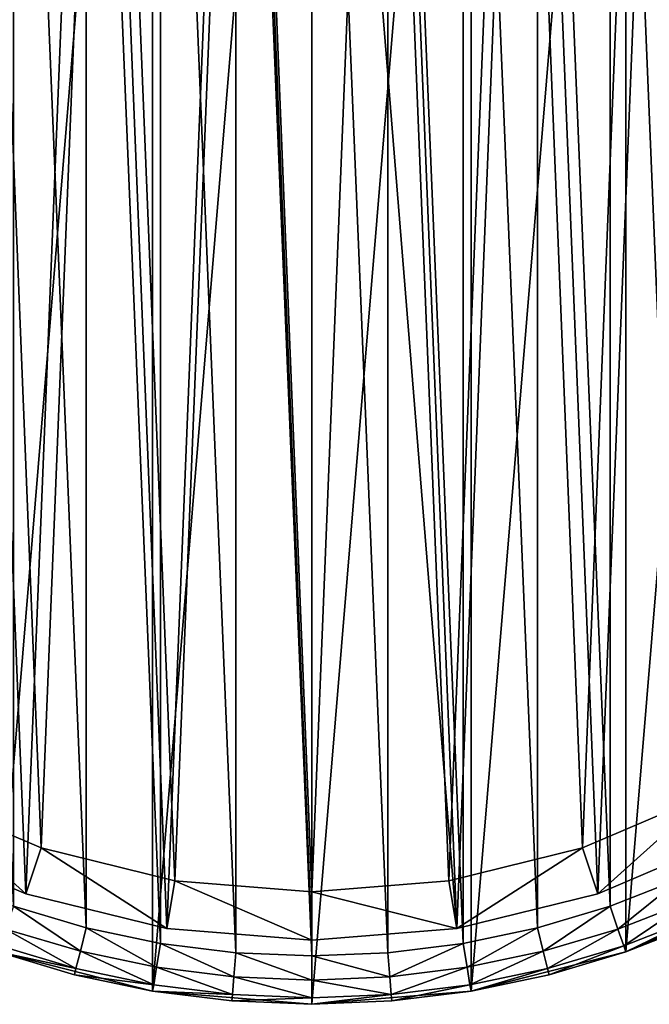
# Model space of a CAD drawing. Header units: millimetres. Extents: x 2 to 232, y 1 to 86.
# Tile 3 of 7: x 60 to 86, y 1 to 42. Entities that reach past the tile are written whole.
import ezdxf

# ---------------------------------------------------------------- set-up
doc = ezdxf.new("R2010")
doc.units = ezdxf.units.MM
doc.header["$LTSCALE"] = 25.4
doc.layers.get('0').update_dxf_attribs({"true_color": 0xff5454})

# ---------------------------------------------------------------- blocks, each defined once
blk = doc.blocks.new('PILLS-I-KINKIET-8265.STL')
at = {"color": 250, "true_color": 0x262626}
mesh = blk.add_polyface(dxfattribs=at)
corners = [(32.924, 50.667, 53), (31.837, 37.545, 53), (31.837, 44.151, 53), (32.924, 31.029, 53), (35.069, 56.916, 53), (35.069, 24.78, 53), (38.213, 62.726, 53), (38.213, 18.97, 53), (42.271, 67.939, 53), (42.271, 13.757, 53), (47.131, 72.414, 53), (47.131, 9.282, 53), (52.662, 76.027, 53), (52.662, 5.669, 53), (58.712, 78.681, 53), (58.712, 3.015, 53), (65.116, 80.302, 53), (65.116, 1.394, 53), (71.7, 80.848, 53), (71.7, 0.848, 53), (78.284, 80.302, 53), (78.284, 1.394, 53), (84.688, 78.681, 53), (84.688, 3.015, 53), (90.738, 76.027, 53), (90.738, 5.669, 53), (96.269, 72.414, 53), (96.269, 9.282, 53), (101.129, 67.939, 53), (101.129, 13.757, 53), (105.187, 62.726, 53), (105.187, 18.97, 53), (108.331, 56.916, 53), (108.331, 24.78, 53), (110.476, 50.667, 53), (110.476, 31.029, 53), (111.563, 44.151, 53), (111.563, 37.545, 53)]
mesh.append_faces([[corners[k] for k in face] for face in [(0, 1, 2), (35, 36, 37)]], dxfattribs={"vtx0": -1, "color": 250})
mesh.append_faces([[corners[k] for k in face] for face in [(1, 0, 3), (3, 4, 5), (5, 6, 7), (7, 8, 9), (9, 10, 11), (11, 12, 13), (13, 14, 15), (15, 16, 17), (17, 18, 19), (19, 20, 21), (21, 22, 23), (23, 24, 25), (25, 26, 27), (27, 28, 29), (29, 30, 31), (31, 32, 33), (33, 34, 35)]], dxfattribs={"vtx0": -1, "vtx1": -1, "color": 250})
mesh.append_faces([[corners[k] for k in face] for face in [(3, 0, 4), (5, 4, 6), (7, 6, 8), (9, 8, 10), (11, 10, 12), (13, 12, 14), (15, 14, 16), (17, 16, 18), (19, 18, 20), (21, 20, 22), (23, 22, 24), (25, 24, 26), (27, 26, 28), (29, 28, 30), (31, 30, 32), (33, 32, 34), (35, 34, 36)]], dxfattribs={"vtx0": -1, "vtx2": -1, "color": 250})
mesh = blk.add_polyface(dxfattribs=at)
corners = [(33.83, 37.71, 76.4), (33.83, 43.986, 76.4), (33.7, 40.848, 76.4), (34.218, 34.593, 76.4), (34.218, 47.103, 76.4), (34.863, 31.52, 76.4), (34.863, 50.176, 76.4), (35.759, 28.509, 76.4), (35.759, 53.187, 76.4), (36.901, 25.584, 76.4), (36.901, 56.112, 76.4), (38.28, 22.762, 76.4), (38.28, 58.934, 76.4), (39.888, 20.064, 76.4), (39.888, 61.632, 76.4), (41.713, 17.508, 76.4), (41.713, 64.188, 76.4), (43.742, 15.111, 76.4), (43.742, 66.585, 76.4), (45.963, 12.89, 76.4), (45.963, 68.806, 76.4), (48.36, 10.861, 76.4), (48.36, 70.835, 76.4), (50.916, 9.036, 76.4), (50.916, 72.66, 76.4), (53.614, 7.428, 76.4), (53.614, 74.268, 76.4), (56.436, 6.049, 76.4), (56.436, 75.647, 76.4), (59.361, 4.907, 76.4), (59.361, 76.789, 76.4), (62.372, 4.011, 76.4), (62.372, 77.685, 76.4), (65.445, 3.366, 76.4), (65.445, 78.33, 76.4), (68.562, 2.978, 76.4), (68.562, 78.718, 76.4), (71.7, 2.848, 76.4), (71.7, 78.848, 76.4), (74.838, 2.978, 76.4), (74.838, 78.718, 76.4), (77.955, 3.366, 76.4), (77.955, 78.33, 76.4), (81.028, 4.011, 76.4), (81.028, 77.685, 76.4), (84.039, 4.907, 76.4), (84.039, 76.789, 76.4), (86.964, 6.049, 76.4), (86.964, 75.647, 76.4), (89.786, 7.428, 76.4), (89.786, 74.268, 76.4), (92.484, 9.036, 76.4), (92.484, 72.66, 76.4), (95.04, 10.861, 76.4), (95.04, 70.835, 76.4), (97.437, 12.89, 76.4), (97.437, 68.806, 76.4), (99.658, 15.111, 76.4), (99.658, 66.585, 76.4), (101.687, 17.508, 76.4), (101.687, 64.188, 76.4), (103.512, 20.064, 76.4), (103.512, 61.632, 76.4), (105.12, 22.762, 76.4), (105.12, 58.934, 76.4), (106.499, 25.584, 76.4), (106.499, 56.112, 76.4), (107.641, 28.509, 76.4), (107.641, 53.187, 76.4), (108.537, 31.52, 76.4), (108.537, 50.176, 76.4), (109.182, 34.593, 76.4), (109.182, 47.103, 76.4), (109.57, 37.71, 76.4), (109.57, 43.986, 76.4), (109.7, 40.848, 76.4)]
mesh.append_faces([[corners[k] for k in face] for face in [(0, 1, 2), (74, 73, 75)]], dxfattribs={"vtx0": -1, "color": 250})
mesh.append_faces([[corners[k] for k in face] for face in [(1, 3, 4), (4, 5, 6), (6, 7, 8), (8, 9, 10), (10, 11, 12), (12, 13, 14), (14, 15, 16), (16, 17, 18), (18, 19, 20), (20, 21, 22), (22, 23, 24), (24, 25, 26), (26, 27, 28), (28, 29, 30), (30, 31, 32), (32, 33, 34), (34, 35, 36), (36, 37, 38), (38, 39, 40), (40, 41, 42), (42, 43, 44), (44, 45, 46), (46, 47, 48), (48, 49, 50), (50, 51, 52), (52, 53, 54), (54, 55, 56), (56, 57, 58), (58, 59, 60), (60, 61, 62), (62, 63, 64), (64, 65, 66), (66, 67, 68), (68, 69, 70), (70, 71, 72), (72, 73, 74)]], dxfattribs={"vtx0": -1, "vtx1": -1, "color": 250})
mesh.append_faces([[corners[k] for k in face] for face in [(1, 0, 3), (4, 3, 5), (6, 5, 7), (8, 7, 9), (10, 9, 11), (12, 11, 13), (14, 13, 15), (16, 15, 17), (18, 17, 19), (20, 19, 21), (22, 21, 23), (24, 23, 25), (26, 25, 27), (28, 27, 29), (30, 29, 31), (32, 31, 33), (34, 33, 35), (36, 35, 37), (38, 37, 39), (40, 39, 41), (42, 41, 43), (44, 43, 45), (46, 45, 47), (48, 47, 49), (50, 49, 51), (52, 51, 53), (54, 53, 55), (56, 55, 57), (58, 57, 59), (60, 59, 61), (62, 61, 63), (64, 63, 65), (66, 65, 67), (68, 67, 69), (70, 69, 71), (72, 71, 73)]], dxfattribs={"vtx0": -1, "vtx2": -1, "color": 250})
at = {"color": 7, "true_color": 0xffffff}
mesh = blk.add_polyface(dxfattribs=at)
corners = [(34.622, 36.346, 52.345), (35.105, 48.319, 52.345), (34.38, 42.352, 52.345), (35.825, 30.457, 52.345), (36.777, 54.092, 52.345), (37.956, 24.836, 52.345), (39.354, 59.523, 52.345), (40.962, 19.631, 52.345), (42.769, 64.47, 52.345), (44.763, 14.975, 52.345), (46.932, 68.805, 52.345), (49.262, 10.989, 52.345), (51.738, 72.416, 52.345), (54.343, 7.776, 52.345), (57.06, 75.209, 52.345), (59.872, 5.42, 52.345), (62.762, 77.113, 52.345), (65.709, 3.982, 52.345), (68.695, 78.077, 52.345), (71.7, 3.498, 52.345), (71.7, 78.198, 52.345), (77.691, 3.982, 52.345), (74.705, 78.077, 52.345), (80.638, 77.113, 52.345), (83.528, 5.42, 52.345), (86.34, 75.209, 52.345), (89.057, 7.776, 52.345), (91.662, 72.416, 52.345), (94.138, 10.989, 52.345), (96.468, 68.805, 52.345), (98.637, 14.975, 52.345), (100.631, 64.47, 52.345), (102.438, 19.631, 52.345), (104.046, 59.523, 52.345), (105.444, 24.836, 52.345), (106.623, 54.092, 52.345), (107.575, 30.457, 52.345), (108.295, 48.319, 52.345), (108.778, 36.346, 52.345), (109.02, 42.352, 52.345)]
mesh.append_faces([[corners[k] for k in face] for face in [(0, 1, 2), (37, 38, 39)]], dxfattribs={"vtx0": -1, "color": 7})
mesh.append_faces([[corners[k] for k in face] for face in [(1, 3, 4), (4, 5, 6), (6, 7, 8), (8, 9, 10), (10, 11, 12), (12, 13, 14), (14, 15, 16), (16, 17, 18), (18, 19, 20), (20, 21, 22), (22, 21, 23), (23, 24, 25), (25, 26, 27), (27, 28, 29), (29, 30, 31), (31, 32, 33), (33, 34, 35), (35, 36, 37)]], dxfattribs={"vtx0": -1, "vtx1": -1, "color": 7})
mesh.append_faces([[corners[k] for k in face] for face in [(1, 0, 3), (4, 3, 5), (6, 5, 7), (8, 7, 9), (10, 9, 11), (12, 11, 13), (14, 13, 15), (16, 15, 17), (18, 17, 19), (20, 19, 21), (23, 21, 24), (25, 24, 26), (27, 26, 28), (29, 28, 30), (31, 30, 32), (33, 32, 34), (35, 34, 36), (37, 36, 38)]], dxfattribs={"vtx0": -1, "vtx2": -1, "color": 7})
mesh = blk.add_polyface(dxfattribs=at)
corners = [(37.064, 47.919, 45.7), (36.608, 36.587, 45.7), (36.379, 42.271, 45.7), (37.746, 31.013, 45.7), (38.647, 53.383, 45.7), (39.763, 25.694, 45.7), (41.086, 58.523, 45.7), (42.608, 20.767, 45.7), (44.318, 63.205, 45.7), (46.205, 16.36, 45.7), (48.259, 67.308, 45.7), (50.464, 12.588, 45.7), (52.807, 70.725, 45.7), (55.272, 9.547, 45.7), (57.844, 73.369, 45.7), (60.506, 7.317, 45.7), (63.24, 75.171, 45.7), (66.029, 5.956, 45.7), (68.856, 76.083, 45.7), (71.7, 5.498, 45.7), (71.7, 76.198, 45.7), (74.544, 76.083, 45.7), (77.371, 5.956, 45.7), (80.16, 75.171, 45.7), (82.894, 7.317, 45.7), (85.556, 73.369, 45.7), (88.128, 9.547, 45.7), (90.593, 70.725, 45.7), (92.936, 12.588, 45.7), (95.141, 67.308, 45.7), (97.195, 16.36, 45.7), (99.082, 63.205, 45.7), (100.792, 20.767, 45.7), (102.314, 58.523, 45.7), (103.637, 25.694, 45.7), (104.753, 53.383, 45.7), (105.654, 31.013, 45.7), (106.336, 47.919, 45.7), (106.792, 36.587, 45.7), (107.021, 42.271, 45.7)]
mesh.append_faces([[corners[k] for k in face] for face in [(0, 1, 2), (38, 37, 39)]], dxfattribs={"vtx0": -1, "color": 7})
mesh.append_faces([[corners[k] for k in face] for face in [(1, 0, 3), (3, 4, 5), (5, 6, 7), (7, 8, 9), (9, 10, 11), (11, 12, 13), (13, 14, 15), (15, 16, 17), (17, 18, 19), (19, 21, 22), (22, 23, 24), (24, 25, 26), (26, 27, 28), (28, 29, 30), (30, 31, 32), (32, 33, 34), (34, 35, 36), (36, 37, 38)]], dxfattribs={"vtx0": -1, "vtx1": -1, "color": 7})
mesh.append_faces([[corners[k] for k in face] for face in [(3, 0, 4), (5, 4, 6), (7, 6, 8), (9, 8, 10), (11, 10, 12), (13, 12, 14), (15, 14, 16), (17, 16, 18), (19, 18, 20), (19, 20, 21), (22, 21, 23), (24, 23, 25), (26, 25, 27), (28, 27, 29), (30, 29, 31), (32, 31, 33), (34, 33, 35), (36, 35, 37)]], dxfattribs={"vtx0": -1, "vtx2": -1, "color": 7})
mesh = blk.add_polyface(dxfattribs=at)
corners = [(55.272, 9.547, 45.7), (59.872, 5.42, 47.7), (54.343, 7.776, 47.7), (60.506, 7.317, 45.7)]
mesh.append_faces([[corners[k] for k in face] for face in [(0, 1, 2), (1, 0, 3)]], dxfattribs={"vtx0": -1, "color": 7})
mesh = blk.add_polyface(dxfattribs=at)
corners = [(88.128, 9.547, 45.7), (83.528, 5.42, 47.7), (82.894, 7.317, 45.7), (89.057, 7.776, 47.7)]
mesh.append_faces([[corners[k] for k in face] for face in [(0, 1, 2), (1, 0, 3)]], dxfattribs={"vtx0": -1, "color": 7})
mesh = blk.add_polyface(dxfattribs=at)
corners = [(59.872, 5.42, 52.345), (54.343, 7.776, 47.7), (59.872, 5.42, 47.7), (54.343, 7.776, 52.345)]
mesh.append_faces([[corners[k] for k in face] for face in [(0, 1, 2), (1, 0, 3)]], dxfattribs={"vtx0": -1, "color": 7})
mesh = blk.add_polyface(dxfattribs=at)
corners = [(89.057, 7.776, 52.345), (83.528, 5.42, 47.7), (89.057, 7.776, 47.7), (83.528, 5.42, 52.345)]
mesh.append_faces([[corners[k] for k in face] for face in [(0, 1, 2), (1, 0, 3)]], dxfattribs={"vtx0": -1, "color": 7})
mesh = blk.add_polyface(dxfattribs=at)
corners = [(60.506, 7.317, 45.7), (65.709, 3.982, 47.7), (59.872, 5.42, 47.7), (66.029, 5.956, 45.7)]
mesh.append_faces([[corners[k] for k in face] for face in [(0, 1, 2), (1, 0, 3)]], dxfattribs={"vtx0": -1, "color": 7})
mesh = blk.add_polyface(dxfattribs=at)
corners = [(82.894, 7.317, 45.7), (77.691, 3.982, 47.7), (77.371, 5.956, 45.7), (83.528, 5.42, 47.7)]
mesh.append_faces([[corners[k] for k in face] for face in [(0, 1, 2), (1, 0, 3)]], dxfattribs={"vtx0": -1, "color": 7})
mesh = blk.add_polyface(dxfattribs=at)
corners = [(71.7, 3.498, 47.7), (66.029, 5.956, 45.7), (71.7, 5.498, 45.7), (65.709, 3.982, 47.7)]
mesh.append_faces([[corners[k] for k in face] for face in [(0, 1, 2), (1, 0, 3)]], dxfattribs={"vtx0": -1, "color": 7})
mesh = blk.add_polyface(dxfattribs=at)
corners = [(77.691, 3.982, 47.7), (71.7, 5.498, 45.7), (77.371, 5.956, 45.7), (71.7, 3.498, 47.7)]
mesh.append_faces([[corners[k] for k in face] for face in [(0, 1, 2), (1, 0, 3)]], dxfattribs={"vtx0": -1, "color": 7})
at = {"color": 250, "true_color": 0x262626}
mesh = blk.add_polyface(dxfattribs=at)
corners = [(84.363, 3.961, 76.132), (86.964, 6.049, 76.4), (84.039, 4.907, 76.4), (87.366, 5.133, 76.132)]
mesh.append_faces([[corners[k] for k in face] for face in [(0, 1, 2), (1, 0, 3)]], dxfattribs={"vtx0": -1, "color": 250})
at = {"color": 7, "true_color": 0xffffff}
mesh = blk.add_polyface(dxfattribs=at)
corners = [(65.709, 3.982, 52.345), (59.872, 5.42, 47.7), (65.709, 3.982, 47.7), (59.872, 5.42, 52.345)]
mesh.append_faces([[corners[k] for k in face] for face in [(0, 1, 2), (1, 0, 3)]], dxfattribs={"vtx0": -1, "color": 7})
mesh = blk.add_polyface(dxfattribs=at)
corners = [(83.528, 5.42, 52.345), (77.691, 3.982, 47.7), (83.528, 5.42, 47.7), (77.691, 3.982, 52.345)]
mesh.append_faces([[corners[k] for k in face] for face in [(0, 1, 2), (1, 0, 3)]], dxfattribs={"vtx0": -1, "color": 7})
at = {"color": 250, "true_color": 0x262626}
mesh = blk.add_polyface(dxfattribs=at)
corners = [(87.768, 4.217, 74.4), (84.688, 3.015, 53), (90.738, 5.669, 53)]
mesh.append_faces([[corners[k] for k in face] for face in [(0, 1, 2)]], dxfattribs={"color": 250})
mesh = blk.add_polyface(dxfattribs=at)
corners = [(62.126, 3.041, 76.132), (59.361, 4.907, 76.4), (59.037, 3.961, 76.132), (62.372, 4.011, 76.4)]
mesh.append_faces([[corners[k] for k in face] for face in [(0, 1, 2), (1, 0, 3)]], dxfattribs={"vtx0": -1, "color": 250})
mesh = blk.add_polyface(dxfattribs=at)
corners = [(81.274, 3.041, 76.132), (84.039, 4.907, 76.4), (81.028, 4.011, 76.4), (84.363, 3.961, 76.132)]
mesh.append_faces([[corners[k] for k in face] for face in [(0, 1, 2), (1, 0, 3)]], dxfattribs={"vtx0": -1, "color": 250})
mesh = blk.add_polyface(dxfattribs=at)
corners = [(84.601, 3.269, 75.4), (87.366, 5.133, 76.132), (84.363, 3.961, 76.132), (87.66, 4.462, 75.4)]
mesh.append_faces([[corners[k] for k in face] for face in [(0, 1, 2), (1, 0, 3)]], dxfattribs={"vtx0": -1, "color": 250})
mesh = blk.add_polyface(dxfattribs=at)
corners = [(87.66, 4.462, 75.4), (84.688, 3.015, 74.4), (87.768, 4.217, 74.4), (84.601, 3.269, 75.4)]
mesh.append_faces([[corners[k] for k in face] for face in [(0, 1, 2), (1, 0, 3)]], dxfattribs={"vtx0": -1, "color": 250})
mesh = blk.add_polyface(dxfattribs=at)
corners = [(84.688, 3.015, 74.4), (84.688, 3.015, 53), (87.768, 4.217, 74.4)]
mesh.append_faces([[corners[k] for k in face] for face in [(0, 1, 2)]], dxfattribs={"color": 250})
mesh = blk.add_polyface(dxfattribs=at)
corners = [(61.946, 2.332, 75.4), (59.037, 3.961, 76.132), (58.799, 3.269, 75.4), (62.126, 3.041, 76.132)]
mesh.append_faces([[corners[k] for k in face] for face in [(0, 1, 2), (1, 0, 3)]], dxfattribs={"vtx0": -1, "color": 250})
mesh = blk.add_polyface(dxfattribs=at)
corners = [(65.281, 2.38, 76.132), (62.372, 4.011, 76.4), (62.126, 3.041, 76.132), (65.445, 3.366, 76.4)]
mesh.append_faces([[corners[k] for k in face] for face in [(0, 1, 2), (1, 0, 3)]], dxfattribs={"vtx0": -1, "color": 250})
at = {"color": 7, "true_color": 0xffffff}
mesh = blk.add_polyface(dxfattribs=at)
corners = [(71.7, 3.498, 52.345), (65.709, 3.982, 47.7), (71.7, 3.498, 47.7), (65.709, 3.982, 52.345)]
mesh.append_faces([[corners[k] for k in face] for face in [(0, 1, 2), (1, 0, 3)]], dxfattribs={"vtx0": -1, "color": 7})
mesh = blk.add_polyface(dxfattribs=at)
corners = [(77.691, 3.982, 52.345), (71.7, 3.498, 47.7), (77.691, 3.982, 47.7), (71.7, 3.498, 52.345)]
mesh.append_faces([[corners[k] for k in face] for face in [(0, 1, 2), (1, 0, 3)]], dxfattribs={"vtx0": -1, "color": 7})
at = {"color": 250, "true_color": 0x262626}
mesh = blk.add_polyface(dxfattribs=at)
corners = [(78.119, 2.38, 76.132), (81.028, 4.011, 76.4), (77.955, 3.366, 76.4), (81.274, 3.041, 76.132)]
mesh.append_faces([[corners[k] for k in face] for face in [(0, 1, 2), (1, 0, 3)]], dxfattribs={"vtx0": -1, "color": 250})
mesh = blk.add_polyface(dxfattribs=at)
corners = [(81.454, 2.332, 75.4), (84.363, 3.961, 76.132), (81.274, 3.041, 76.132), (84.601, 3.269, 75.4)]
mesh.append_faces([[corners[k] for k in face] for face in [(0, 1, 2), (1, 0, 3)]], dxfattribs={"vtx0": -1, "color": 250})
mesh = blk.add_polyface(dxfattribs=at)
corners = [(61.946, 2.332, 75.4), (58.712, 3.015, 74.4), (61.881, 2.072, 74.4), (58.799, 3.269, 75.4)]
mesh.append_faces([[corners[k] for k in face] for face in [(0, 1, 2), (1, 0, 3)]], dxfattribs={"vtx0": -1, "color": 250})
mesh = blk.add_polyface(dxfattribs=at)
corners = [(68.479, 1.981, 76.132), (65.445, 3.366, 76.4), (65.281, 2.38, 76.132), (68.562, 2.978, 76.4)]
mesh.append_faces([[corners[k] for k in face] for face in [(0, 1, 2), (1, 0, 3)]], dxfattribs={"vtx0": -1, "color": 250})
mesh = blk.add_polyface(dxfattribs=at)
corners = [(74.921, 1.981, 76.132), (77.955, 3.366, 76.4), (74.838, 2.978, 76.4), (78.119, 2.38, 76.132)]
mesh.append_faces([[corners[k] for k in face] for face in [(0, 1, 2), (1, 0, 3)]], dxfattribs={"vtx0": -1, "color": 250})
mesh = blk.add_polyface(dxfattribs=at)
corners = [(84.601, 3.269, 75.4), (81.519, 2.072, 74.4), (84.688, 3.015, 74.4), (81.454, 2.332, 75.4)]
mesh.append_faces([[corners[k] for k in face] for face in [(0, 1, 2), (1, 0, 3)]], dxfattribs={"vtx0": -1, "color": 250})
mesh = blk.add_polyface(dxfattribs=at)
corners = [(61.881, 2.072, 74.4), (58.712, 3.015, 53), (65.116, 1.394, 53)]
mesh.append_faces([[corners[k] for k in face] for face in [(0, 1, 2)]], dxfattribs={"color": 250})
mesh = blk.add_polyface(dxfattribs=at)
corners = [(58.712, 3.015, 74.4), (58.712, 3.015, 53), (61.881, 2.072, 74.4)]
mesh.append_faces([[corners[k] for k in face] for face in [(0, 1, 2)]], dxfattribs={"color": 250})
mesh = blk.add_polyface(dxfattribs=at)
corners = [(65.16, 1.658, 75.4), (62.126, 3.041, 76.132), (61.946, 2.332, 75.4), (65.281, 2.38, 76.132)]
mesh.append_faces([[corners[k] for k in face] for face in [(0, 1, 2), (1, 0, 3)]], dxfattribs={"vtx0": -1, "color": 250})
mesh = blk.add_polyface(dxfattribs=at)
corners = [(71.7, 1.848, 76.132), (68.562, 2.978, 76.4), (68.479, 1.981, 76.132), (71.7, 2.848, 76.4)]
mesh.append_faces([[corners[k] for k in face] for face in [(0, 1, 2), (1, 0, 3)]], dxfattribs={"vtx0": -1, "color": 250})
mesh = blk.add_polyface(dxfattribs=at)
corners = [(74.921, 1.981, 76.132), (71.7, 2.848, 76.4), (71.7, 1.848, 76.132), (74.838, 2.978, 76.4)]
mesh.append_faces([[corners[k] for k in face] for face in [(0, 1, 2), (1, 0, 3)]], dxfattribs={"vtx0": -1, "color": 250})
mesh = blk.add_polyface(dxfattribs=at)
corners = [(78.24, 1.658, 75.4), (81.274, 3.041, 76.132), (78.119, 2.38, 76.132), (81.454, 2.332, 75.4)]
mesh.append_faces([[corners[k] for k in face] for face in [(0, 1, 2), (1, 0, 3)]], dxfattribs={"vtx0": -1, "color": 250})
mesh = blk.add_polyface(dxfattribs=at)
corners = [(81.519, 2.072, 74.4), (78.284, 1.394, 53), (84.688, 3.015, 53)]
mesh.append_faces([[corners[k] for k in face] for face in [(0, 1, 2)]], dxfattribs={"color": 250})
mesh = blk.add_polyface(dxfattribs=at)
corners = [(81.519, 2.072, 74.4), (84.688, 3.015, 53), (84.688, 3.015, 74.4)]
mesh.append_faces([[corners[k] for k in face] for face in [(0, 1, 2)]], dxfattribs={"color": 250})
mesh = blk.add_polyface(dxfattribs=at)
corners = [(65.16, 1.658, 75.4), (61.881, 2.072, 74.4), (65.116, 1.394, 74.4), (61.946, 2.332, 75.4)]
mesh.append_faces([[corners[k] for k in face] for face in [(0, 1, 2), (1, 0, 3)]], dxfattribs={"vtx0": -1, "color": 250})
mesh = blk.add_polyface(dxfattribs=at)
corners = [(61.881, 2.072, 74.4), (65.116, 1.394, 53), (65.116, 1.394, 74.4)]
mesh.append_faces([[corners[k] for k in face] for face in [(0, 1, 2)]], dxfattribs={"color": 250})
mesh = blk.add_polyface(dxfattribs=at)
corners = [(68.419, 1.252, 75.4), (65.281, 2.38, 76.132), (65.16, 1.658, 75.4), (68.479, 1.981, 76.132)]
mesh.append_faces([[corners[k] for k in face] for face in [(0, 1, 2), (1, 0, 3)]], dxfattribs={"vtx0": -1, "color": 250})
mesh = blk.add_polyface(dxfattribs=at)
corners = [(74.981, 1.252, 75.4), (78.119, 2.38, 76.132), (74.921, 1.981, 76.132), (78.24, 1.658, 75.4)]
mesh.append_faces([[corners[k] for k in face] for face in [(0, 1, 2), (1, 0, 3)]], dxfattribs={"vtx0": -1, "color": 250})
mesh = blk.add_polyface(dxfattribs=at)
corners = [(81.454, 2.332, 75.4), (78.284, 1.394, 74.4), (81.519, 2.072, 74.4), (78.24, 1.658, 75.4)]
mesh.append_faces([[corners[k] for k in face] for face in [(0, 1, 2), (1, 0, 3)]], dxfattribs={"vtx0": -1, "color": 250})
mesh = blk.add_polyface(dxfattribs=at)
corners = [(78.284, 1.394, 74.4), (78.284, 1.394, 53), (81.519, 2.072, 74.4)]
mesh.append_faces([[corners[k] for k in face] for face in [(0, 1, 2)]], dxfattribs={"color": 250})
mesh = blk.add_polyface(dxfattribs=at)
corners = [(68.419, 1.252, 75.4), (65.116, 1.394, 74.4), (68.397, 0.985, 74.4), (65.16, 1.658, 75.4)]
mesh.append_faces([[corners[k] for k in face] for face in [(0, 1, 2), (1, 0, 3)]], dxfattribs={"vtx0": -1, "color": 250})
mesh = blk.add_polyface(dxfattribs=at)
corners = [(71.7, 1.116, 75.4), (68.479, 1.981, 76.132), (68.419, 1.252, 75.4), (71.7, 1.848, 76.132)]
mesh.append_faces([[corners[k] for k in face] for face in [(0, 1, 2), (1, 0, 3)]], dxfattribs={"vtx0": -1, "color": 250})
mesh = blk.add_polyface(dxfattribs=at)
corners = [(74.981, 1.252, 75.4), (71.7, 1.848, 76.132), (71.7, 1.116, 75.4), (74.921, 1.981, 76.132)]
mesh.append_faces([[corners[k] for k in face] for face in [(0, 1, 2), (1, 0, 3)]], dxfattribs={"vtx0": -1, "color": 250})
mesh = blk.add_polyface(dxfattribs=at)
corners = [(78.24, 1.658, 75.4), (75.003, 0.985, 74.4), (78.284, 1.394, 74.4), (74.981, 1.252, 75.4)]
mesh.append_faces([[corners[k] for k in face] for face in [(0, 1, 2), (1, 0, 3)]], dxfattribs={"vtx0": -1, "color": 250})
mesh = blk.add_polyface(dxfattribs=at)
corners = [(68.397, 0.985, 74.4), (65.116, 1.394, 53), (71.7, 0.848, 53)]
mesh.append_faces([[corners[k] for k in face] for face in [(0, 1, 2)]], dxfattribs={"color": 250})
mesh = blk.add_polyface(dxfattribs=at)
corners = [(65.116, 1.394, 74.4), (65.116, 1.394, 53), (68.397, 0.985, 74.4)]
mesh.append_faces([[corners[k] for k in face] for face in [(0, 1, 2)]], dxfattribs={"color": 250})
mesh = blk.add_polyface(dxfattribs=at)
corners = [(71.7, 1.116, 75.4), (68.397, 0.985, 74.4), (71.7, 0.848, 74.4), (68.419, 1.252, 75.4)]
mesh.append_faces([[corners[k] for k in face] for face in [(0, 1, 2), (1, 0, 3)]], dxfattribs={"vtx0": -1, "color": 250})
mesh = blk.add_polyface(dxfattribs=at)
corners = [(75.003, 0.985, 74.4), (71.7, 0.848, 53), (78.284, 1.394, 53)]
mesh.append_faces([[corners[k] for k in face] for face in [(0, 1, 2)]], dxfattribs={"color": 250})
mesh = blk.add_polyface(dxfattribs=at)
corners = [(74.981, 1.252, 75.4), (71.7, 0.848, 74.4), (75.003, 0.985, 74.4), (71.7, 1.116, 75.4)]
mesh.append_faces([[corners[k] for k in face] for face in [(0, 1, 2), (1, 0, 3)]], dxfattribs={"vtx0": -1, "color": 250})
mesh = blk.add_polyface(dxfattribs=at)
corners = [(75.003, 0.985, 74.4), (78.284, 1.394, 53), (78.284, 1.394, 74.4)]
mesh.append_faces([[corners[k] for k in face] for face in [(0, 1, 2)]], dxfattribs={"color": 250})
mesh = blk.add_polyface(dxfattribs=at)
corners = [(68.397, 0.985, 74.4), (71.7, 0.848, 53), (71.7, 0.848, 74.4)]
mesh.append_faces([[corners[k] for k in face] for face in [(0, 1, 2)]], dxfattribs={"color": 250})
mesh = blk.add_polyface(dxfattribs=at)
corners = [(71.7, 0.848, 74.4), (71.7, 0.848, 53), (75.003, 0.985, 74.4)]
mesh.append_faces([[corners[k] for k in face] for face in [(0, 1, 2)]], dxfattribs={"color": 250})

msp = doc.modelspace()

# ---------------------------------------------------------------- block references
at = {"color": 0}
msp.add_blockref('PILLS-I-KINKIET-8265.STL', (0, 0), dxfattribs=at)

doc.saveas('drawing.dxf')
